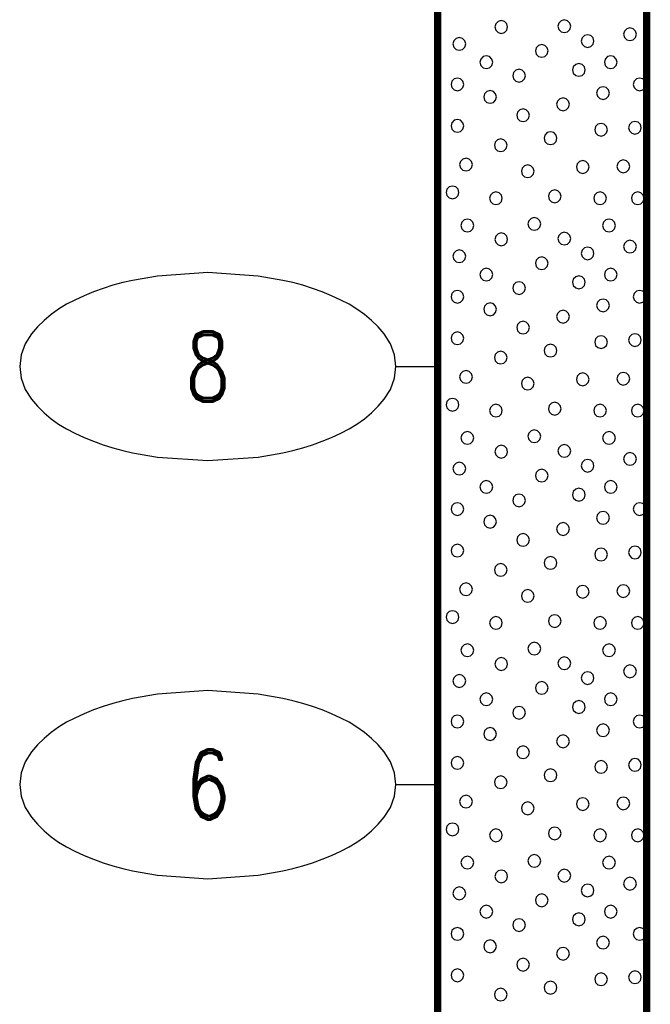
# Model space of a CAD drawing. Extents: x -12 to 876, y 359 to 518.
# Tile 12 of 13: x 837 to 853, y 456 to 479. Entities that reach past the tile are written whole.
import ezdxf
from ezdxf.enums import TextEntityAlignment as Align

# ---------------------------------------------------------------- set-up
doc = ezdxf.new("R2010")
doc.units = 0
doc.linetypes.add('Solid', pattern=[0])
doc.layers.get('0').update_dxf_attribs({"linetype": 'Solid'})
doc.layers.add('EB2-B', color=6, linetype='Solid')
doc.styles.add('ROMAND', font='romand', dxfattribs={"height": 1})

# ---------------------------------------------------------------- blocks, each defined once
blk = doc.blocks.new('DGRFC_NCDOT$NVALUE$ELLIPS')
at = {"color": 7, "linetype": 'Solid'}
blk.add_lwpolyline([(0, -2.5), (1.337, -2.407), (1.998, -2.292), (2.262, -2.231), (2.524, -2.16), (2.783, -2.078), (3.038, -1.985), (3.289, -1.882), (3.536, -1.768), (3.755, -1.657), (3.965, -1.529), (4.165, -1.386), (4.353, -1.227), (4.528, -1.054), (4.689, -0.869), (4.858, -0.606), (4.964, -0.311), (5, 0), (4.964, 0.311), (4.858, 0.606), (4.689, 0.869), (4.528, 1.054), (4.353, 1.227), (4.165, 1.386), (3.965, 1.529), (3.755, 1.657), (3.536, 1.768), (3.289, 1.882), (3.038, 1.985), (2.783, 2.078), (2.524, 2.16), (2.262, 2.231), (1.998, 2.292), (1.337, 2.407), (0, 2.5), (-1.337, 2.407), (-1.998, 2.292), (-2.262, 2.231), (-2.524, 2.16), (-2.783, 2.078), (-3.038, 1.985), (-3.289, 1.882), (-3.536, 1.768), (-3.755, 1.657), (-3.965, 1.529), (-4.165, 1.386), (-4.353, 1.227), (-4.528, 1.054), (-4.689, 0.869), (-4.858, 0.606), (-4.964, 0.311), (-5, 0), (-4.964, -0.311), (-4.858, -0.606), (-4.689, -0.869), (-4.528, -1.054), (-4.353, -1.227), (-4.165, -1.386), (-3.965, -1.529), (-3.755, -1.657), (-3.536, -1.768), (-3.289, -1.882), (-3.038, -1.985), (-2.783, -2.078), (-2.524, -2.16), (-2.262, -2.231), (-1.998, -2.292), (-1.337, -2.407), (0, -2.5)], dxfattribs=at)

msp = doc.modelspace()

# ---------------------------------------------------------------- linework, layer by layer
at = {"layer": 'EB2-B', "color": 7, "linetype": 'Solid', "const_width": 0.178}
for points in [[(847.5, 500), (847.5, 447)], [(852.5, 447), (852.5, 500)]]:
    msp.add_lwpolyline(points, dxfattribs=at)
at = {"layer": 'EB2-B', "color": 2, "linetype": 'Solid'}
for points in [[(850.684, 478.942), (850.663, 479.018), (850.608, 479.074), (850.531, 479.095), (850.455, 479.074), (850.399, 479.018), (850.379, 478.942), (850.399, 478.866), (850.455, 478.81), (850.531, 478.79), (850.608, 478.81), (850.663, 478.866), (850.684, 478.942)], [(849.174, 478.924), (849.153, 479), (849.098, 479.056), (849.021, 479.077), (848.945, 479.056), (848.889, 479), (848.869, 478.924), (848.889, 478.848), (848.945, 478.792), (849.021, 478.772), (849.098, 478.792), (849.153, 478.848), (849.174, 478.924)], [(852.255, 478.75), (852.234, 478.827), (852.179, 478.882), (852.102, 478.903), (852.026, 478.882), (851.97, 478.827), (851.95, 478.75), (851.97, 478.674), (852.026, 478.618), (852.102, 478.598), (852.179, 478.618), (852.234, 478.674), (852.255, 478.75)], [(848.171, 478.519), (848.151, 478.595), (848.095, 478.651), (848.019, 478.671), (847.943, 478.651), (847.887, 478.595), (847.867, 478.519), (847.887, 478.443), (847.943, 478.387), (848.019, 478.367), (848.095, 478.387), (848.151, 478.443), (848.171, 478.519)], [(851.24, 478.588), (851.22, 478.664), (851.164, 478.72), (851.088, 478.74), (851.012, 478.72), (850.956, 478.664), (850.936, 478.588), (850.956, 478.511), (851.012, 478.456), (851.088, 478.435), (851.164, 478.456), (851.22, 478.511), (851.24, 478.588)], [(850.144, 478.353), (850.123, 478.429), (850.067, 478.485), (849.991, 478.505), (849.915, 478.485), (849.859, 478.429), (849.839, 478.353), (849.859, 478.276), (849.915, 478.221), (849.991, 478.2), (850.067, 478.221), (850.123, 478.276), (850.144, 478.353)], [(848.817, 478.082), (848.797, 478.158), (848.741, 478.214), (848.665, 478.234), (848.589, 478.214), (848.533, 478.158), (848.512, 478.082), (848.533, 478.006), (848.589, 477.95), (848.665, 477.929), (848.741, 477.95), (848.797, 478.006), (848.817, 478.082)], [(851.795, 478.082), (851.774, 478.158), (851.718, 478.214), (851.642, 478.234), (851.566, 478.214), (851.51, 478.158), (851.49, 478.082), (851.51, 478.006), (851.566, 477.95), (851.642, 477.929), (851.718, 477.95), (851.774, 478.006), (851.795, 478.082)], [(849.6, 477.759), (849.58, 477.835), (849.524, 477.891), (849.448, 477.911), (849.372, 477.891), (849.316, 477.835), (849.296, 477.759), (849.316, 477.683), (849.372, 477.627), (849.448, 477.606), (849.524, 477.627), (849.58, 477.683), (849.6, 477.759)], [(851.032, 477.896), (851.011, 477.972), (850.956, 478.028), (850.879, 478.049), (850.803, 478.028), (850.747, 477.972), (850.727, 477.896), (850.747, 477.82), (850.803, 477.764), (850.879, 477.744), (850.956, 477.764), (851.011, 477.82), (851.032, 477.896)], [(848.126, 477.55), (848.105, 477.627), (848.05, 477.682), (847.973, 477.703), (847.897, 477.682), (847.841, 477.627), (847.821, 477.55), (847.841, 477.474), (847.897, 477.418), (847.973, 477.398), (848.05, 477.418), (848.105, 477.474), (848.126, 477.55)], [(852.486, 477.55), (852.466, 477.627), (852.41, 477.682), (852.334, 477.703), (852.258, 477.682), (852.202, 477.627), (852.181, 477.55), (852.202, 477.474), (852.258, 477.418), (852.334, 477.398), (852.41, 477.418), (852.466, 477.474), (852.486, 477.55)], [(851.609, 477.342), (851.589, 477.418), (851.533, 477.474), (851.457, 477.494), (851.38, 477.474), (851.325, 477.418), (851.304, 477.342), (851.325, 477.266), (851.38, 477.21), (851.457, 477.189), (851.533, 477.21), (851.589, 477.266), (851.609, 477.342)], [(848.909, 477.25), (848.888, 477.327), (848.833, 477.382), (848.756, 477.403), (848.68, 477.382), (848.624, 477.327), (848.604, 477.25), (848.624, 477.174), (848.68, 477.118), (848.756, 477.098), (848.833, 477.118), (848.888, 477.174), (848.909, 477.25)], [(850.653, 477.075), (850.633, 477.151), (850.577, 477.207), (850.501, 477.227), (850.424, 477.207), (850.369, 477.151), (850.348, 477.075), (850.369, 476.999), (850.424, 476.943), (850.501, 476.922), (850.577, 476.943), (850.633, 476.999), (850.653, 477.075)], [(849.697, 476.813), (849.677, 476.889), (849.621, 476.945), (849.545, 476.965), (849.468, 476.945), (849.413, 476.889), (849.392, 476.813), (849.413, 476.737), (849.468, 476.681), (849.545, 476.661), (849.621, 476.681), (849.677, 476.737), (849.697, 476.813)], [(848.126, 476.559), (848.105, 476.635), (848.05, 476.691), (847.973, 476.711), (847.897, 476.691), (847.841, 476.635), (847.821, 476.559), (847.841, 476.483), (847.897, 476.427), (847.973, 476.406), (848.05, 476.427), (848.105, 476.483), (848.126, 476.559)], [(851.563, 476.465), (851.543, 476.541), (851.487, 476.597), (851.411, 476.617), (851.335, 476.597), (851.279, 476.541), (851.258, 476.465), (851.279, 476.388), (851.335, 476.333), (851.411, 476.312), (851.487, 476.333), (851.543, 476.388), (851.563, 476.465)], [(852.372, 476.513), (852.351, 476.589), (852.296, 476.645), (852.219, 476.665), (852.143, 476.645), (852.087, 476.589), (852.067, 476.513), (852.087, 476.437), (852.143, 476.381), (852.219, 476.361), (852.296, 476.381), (852.351, 476.437), (852.372, 476.513)], [(850.353, 476.264), (850.333, 476.34), (850.277, 476.396), (850.201, 476.416), (850.124, 476.396), (850.069, 476.34), (850.048, 476.264), (850.069, 476.188), (850.124, 476.132), (850.201, 476.111), (850.277, 476.132), (850.333, 476.188), (850.353, 476.264)], [(849.163, 476.096), (849.143, 476.172), (849.087, 476.228), (849.011, 476.248), (848.934, 476.228), (848.879, 476.172), (848.858, 476.096), (848.879, 476.02), (848.934, 475.964), (849.011, 475.944), (849.087, 475.964), (849.143, 476.02), (849.163, 476.096)], [(848.332, 475.633), (848.311, 475.709), (848.255, 475.765), (848.179, 475.786), (848.103, 475.765), (848.047, 475.709), (848.027, 475.633), (848.047, 475.557), (848.103, 475.501), (848.179, 475.481), (848.255, 475.501), (848.311, 475.557), (848.332, 475.633)], [(849.809, 475.473), (849.788, 475.549), (849.733, 475.605), (849.656, 475.625), (849.58, 475.605), (849.524, 475.549), (849.504, 475.473), (849.524, 475.397), (849.58, 475.341), (849.656, 475.321), (849.733, 475.341), (849.788, 475.397), (849.809, 475.473)], [(851.123, 475.575), (851.103, 475.651), (851.047, 475.707), (850.971, 475.727), (850.895, 475.707), (850.839, 475.651), (850.819, 475.575), (850.839, 475.499), (850.895, 475.443), (850.971, 475.422), (851.047, 475.443), (851.103, 475.499), (851.123, 475.575)], [(852.095, 475.59), (852.074, 475.666), (852.018, 475.722), (851.942, 475.742), (851.866, 475.722), (851.81, 475.666), (851.79, 475.59), (851.81, 475.514), (851.866, 475.458), (851.942, 475.438), (852.018, 475.458), (852.074, 475.514), (852.095, 475.59)], [(848.009, 474.967), (847.988, 475.043), (847.933, 475.099), (847.856, 475.12), (847.78, 475.099), (847.724, 475.043), (847.704, 474.967), (847.724, 474.891), (847.78, 474.835), (847.856, 474.815), (847.933, 474.835), (847.988, 474.891), (848.009, 474.967)], [(849.046, 474.827), (849.026, 474.903), (848.97, 474.959), (848.894, 474.98), (848.818, 474.959), (848.762, 474.903), (848.741, 474.827), (848.762, 474.751), (848.818, 474.695), (848.894, 474.675), (848.97, 474.695), (849.026, 474.751), (849.046, 474.827)], [(850.455, 474.873), (850.434, 474.949), (850.378, 475.005), (850.302, 475.025), (850.226, 475.005), (850.17, 474.949), (850.15, 474.873), (850.17, 474.797), (850.226, 474.741), (850.302, 474.721), (850.378, 474.741), (850.434, 474.797), (850.455, 474.873)], [(851.54, 474.827), (851.52, 474.903), (851.464, 474.959), (851.388, 474.98), (851.312, 474.959), (851.256, 474.903), (851.236, 474.827), (851.256, 474.751), (851.312, 474.695), (851.388, 474.675), (851.464, 474.695), (851.52, 474.751), (851.54, 474.827)], [(852.44, 474.827), (852.42, 474.903), (852.364, 474.959), (852.288, 474.98), (852.212, 474.959), (852.156, 474.903), (852.136, 474.827), (852.156, 474.751), (852.212, 474.695), (852.288, 474.675), (852.364, 474.695), (852.42, 474.751), (852.44, 474.827)], [(848.364, 474.175), (848.343, 474.251), (848.288, 474.307), (848.211, 474.327), (848.135, 474.307), (848.079, 474.251), (848.059, 474.175), (848.079, 474.099), (848.135, 474.043), (848.211, 474.022), (848.288, 474.043), (848.343, 474.099), (848.364, 474.175)], [(849.966, 474.214), (849.945, 474.29), (849.89, 474.346), (849.813, 474.366), (849.737, 474.346), (849.681, 474.29), (849.661, 474.214), (849.681, 474.138), (849.737, 474.082), (849.813, 474.062), (849.89, 474.082), (849.945, 474.138), (849.966, 474.214)], [(851.753, 474.175), (851.733, 474.251), (851.677, 474.307), (851.601, 474.327), (851.524, 474.307), (851.469, 474.251), (851.448, 474.175), (851.469, 474.098), (851.524, 474.043), (851.601, 474.022), (851.677, 474.043), (851.733, 474.098), (851.753, 474.175)], [(849.174, 473.844), (849.153, 473.92), (849.098, 473.976), (849.021, 473.997), (848.945, 473.976), (848.889, 473.92), (848.869, 473.844), (848.889, 473.768), (848.945, 473.712), (849.021, 473.692), (849.098, 473.712), (849.153, 473.768), (849.174, 473.844)], [(850.684, 473.862), (850.663, 473.938), (850.608, 473.994), (850.531, 474.015), (850.455, 473.994), (850.399, 473.938), (850.379, 473.862), (850.399, 473.786), (850.455, 473.73), (850.531, 473.71), (850.608, 473.73), (850.663, 473.786), (850.684, 473.862)], [(852.255, 473.67), (852.234, 473.747), (852.179, 473.802), (852.102, 473.823), (852.026, 473.802), (851.97, 473.747), (851.95, 473.67), (851.97, 473.594), (852.026, 473.538), (852.102, 473.518), (852.179, 473.538), (852.234, 473.594), (852.255, 473.67)], [(848.171, 473.439), (848.151, 473.515), (848.095, 473.571), (848.019, 473.591), (847.943, 473.571), (847.887, 473.515), (847.867, 473.439), (847.887, 473.363), (847.943, 473.307), (848.019, 473.287), (848.095, 473.307), (848.151, 473.363), (848.171, 473.439)], [(851.24, 473.508), (851.22, 473.584), (851.164, 473.64), (851.088, 473.66), (851.012, 473.64), (850.956, 473.584), (850.936, 473.508), (850.956, 473.431), (851.012, 473.376), (851.088, 473.355), (851.164, 473.376), (851.22, 473.431), (851.24, 473.508)], [(850.144, 473.273), (850.123, 473.349), (850.067, 473.405), (849.991, 473.425), (849.915, 473.405), (849.859, 473.349), (849.839, 473.273), (849.859, 473.196), (849.915, 473.141), (849.991, 473.12), (850.067, 473.141), (850.123, 473.196), (850.144, 473.273)], [(848.817, 473.002), (848.797, 473.078), (848.741, 473.134), (848.665, 473.154), (848.589, 473.134), (848.533, 473.078), (848.512, 473.002), (848.533, 472.926), (848.589, 472.87), (848.665, 472.849), (848.741, 472.87), (848.797, 472.926), (848.817, 473.002)], [(851.032, 472.816), (851.011, 472.892), (850.956, 472.948), (850.879, 472.969), (850.803, 472.948), (850.747, 472.892), (850.727, 472.816), (850.747, 472.74), (850.803, 472.684), (850.879, 472.664), (850.956, 472.684), (851.011, 472.74), (851.032, 472.816)], [(851.795, 473.002), (851.774, 473.078), (851.718, 473.134), (851.642, 473.154), (851.566, 473.134), (851.51, 473.078), (851.49, 473.002), (851.51, 472.926), (851.566, 472.87), (851.642, 472.849), (851.718, 472.87), (851.774, 472.926), (851.795, 473.002)], [(849.6, 472.679), (849.58, 472.755), (849.524, 472.811), (849.448, 472.831), (849.372, 472.811), (849.316, 472.755), (849.296, 472.679), (849.316, 472.603), (849.372, 472.547), (849.448, 472.526), (849.524, 472.547), (849.58, 472.603), (849.6, 472.679)], [(848.126, 472.47), (848.105, 472.547), (848.05, 472.602), (847.973, 472.623), (847.897, 472.602), (847.841, 472.547), (847.821, 472.47), (847.841, 472.394), (847.897, 472.338), (847.973, 472.318), (848.05, 472.338), (848.105, 472.394), (848.126, 472.47)], [(852.486, 472.47), (852.466, 472.547), (852.41, 472.602), (852.334, 472.623), (852.258, 472.602), (852.202, 472.547), (852.181, 472.47), (852.202, 472.394), (852.258, 472.338), (852.334, 472.318), (852.41, 472.338), (852.466, 472.394), (852.486, 472.47)], [(848.909, 472.17), (848.888, 472.247), (848.833, 472.302), (848.756, 472.323), (848.68, 472.302), (848.624, 472.247), (848.604, 472.17), (848.624, 472.094), (848.68, 472.038), (848.756, 472.018), (848.833, 472.038), (848.888, 472.094), (848.909, 472.17)], [(851.609, 472.262), (851.589, 472.338), (851.533, 472.394), (851.457, 472.414), (851.38, 472.394), (851.325, 472.338), (851.304, 472.262), (851.325, 472.186), (851.38, 472.13), (851.457, 472.109), (851.533, 472.13), (851.589, 472.186), (851.609, 472.262)], [(850.653, 471.995), (850.633, 472.071), (850.577, 472.127), (850.501, 472.147), (850.424, 472.127), (850.369, 472.071), (850.348, 471.995), (850.369, 471.919), (850.424, 471.863), (850.501, 471.842), (850.577, 471.863), (850.633, 471.919), (850.653, 471.995)], [(849.697, 471.733), (849.677, 471.809), (849.621, 471.865), (849.545, 471.885), (849.468, 471.865), (849.413, 471.809), (849.392, 471.733), (849.413, 471.657), (849.468, 471.601), (849.545, 471.581), (849.621, 471.601), (849.677, 471.657), (849.697, 471.733)], [(848.126, 471.479), (848.105, 471.555), (848.05, 471.611), (847.973, 471.631), (847.897, 471.611), (847.841, 471.555), (847.821, 471.479), (847.841, 471.403), (847.897, 471.347), (847.973, 471.326), (848.05, 471.347), (848.105, 471.403), (848.126, 471.479)], [(852.372, 471.433), (852.351, 471.509), (852.296, 471.565), (852.219, 471.585), (852.143, 471.565), (852.087, 471.509), (852.067, 471.433), (852.087, 471.357), (852.143, 471.301), (852.219, 471.281), (852.296, 471.301), (852.351, 471.357), (852.372, 471.433)], [(850.353, 471.184), (850.333, 471.26), (850.277, 471.316), (850.201, 471.336), (850.124, 471.316), (850.069, 471.26), (850.048, 471.184), (850.069, 471.108), (850.124, 471.052), (850.201, 471.031), (850.277, 471.052), (850.333, 471.108), (850.353, 471.184)], [(851.563, 471.385), (851.543, 471.461), (851.487, 471.517), (851.411, 471.537), (851.335, 471.517), (851.279, 471.461), (851.258, 471.385), (851.279, 471.308), (851.335, 471.253), (851.411, 471.232), (851.487, 471.253), (851.543, 471.308), (851.563, 471.385)], [(849.163, 471.016), (849.143, 471.092), (849.087, 471.148), (849.011, 471.168), (848.934, 471.148), (848.879, 471.092), (848.858, 471.016), (848.879, 470.94), (848.934, 470.884), (849.011, 470.864), (849.087, 470.884), (849.143, 470.94), (849.163, 471.016)], [(848.332, 470.553), (848.311, 470.629), (848.255, 470.685), (848.179, 470.706), (848.103, 470.685), (848.047, 470.629), (848.027, 470.553), (848.047, 470.477), (848.103, 470.421), (848.179, 470.401), (848.255, 470.421), (848.311, 470.477), (848.332, 470.553)], [(851.123, 470.495), (851.103, 470.571), (851.047, 470.627), (850.971, 470.647), (850.895, 470.627), (850.839, 470.571), (850.819, 470.495), (850.839, 470.419), (850.895, 470.363), (850.971, 470.342), (851.047, 470.363), (851.103, 470.419), (851.123, 470.495)], [(852.095, 470.51), (852.074, 470.586), (852.018, 470.642), (851.942, 470.662), (851.866, 470.642), (851.81, 470.586), (851.79, 470.51), (851.81, 470.434), (851.866, 470.378), (851.942, 470.358), (852.018, 470.378), (852.074, 470.434), (852.095, 470.51)], [(849.809, 470.393), (849.788, 470.469), (849.733, 470.525), (849.656, 470.545), (849.58, 470.525), (849.524, 470.469), (849.504, 470.393), (849.524, 470.317), (849.58, 470.261), (849.656, 470.241), (849.733, 470.261), (849.788, 470.317), (849.809, 470.393)], [(848.009, 469.887), (847.988, 469.963), (847.933, 470.019), (847.856, 470.04), (847.78, 470.019), (847.724, 469.963), (847.704, 469.887), (847.724, 469.811), (847.78, 469.755), (847.856, 469.735), (847.933, 469.755), (847.988, 469.811), (848.009, 469.887)], [(849.046, 469.747), (849.026, 469.823), (848.97, 469.879), (848.894, 469.9), (848.818, 469.879), (848.762, 469.823), (848.741, 469.747), (848.762, 469.671), (848.818, 469.615), (848.894, 469.595), (848.97, 469.615), (849.026, 469.671), (849.046, 469.747)], [(850.455, 469.793), (850.434, 469.869), (850.378, 469.925), (850.302, 469.945), (850.226, 469.925), (850.17, 469.869), (850.15, 469.793), (850.17, 469.717), (850.226, 469.661), (850.302, 469.641), (850.378, 469.661), (850.434, 469.717), (850.455, 469.793)], [(851.54, 469.747), (851.52, 469.823), (851.464, 469.879), (851.388, 469.9), (851.312, 469.879), (851.256, 469.823), (851.236, 469.747), (851.256, 469.671), (851.312, 469.615), (851.388, 469.595), (851.464, 469.615), (851.52, 469.671), (851.54, 469.747)], [(852.44, 469.747), (852.42, 469.823), (852.364, 469.879), (852.288, 469.9), (852.212, 469.879), (852.156, 469.823), (852.136, 469.747), (852.156, 469.671), (852.212, 469.615), (852.288, 469.595), (852.364, 469.615), (852.42, 469.671), (852.44, 469.747)], [(848.364, 469.095), (848.343, 469.171), (848.288, 469.227), (848.211, 469.247), (848.135, 469.227), (848.079, 469.171), (848.059, 469.095), (848.079, 469.019), (848.135, 468.963), (848.211, 468.942), (848.288, 468.963), (848.343, 469.019), (848.364, 469.095)], [(849.966, 469.134), (849.945, 469.21), (849.89, 469.266), (849.813, 469.286), (849.737, 469.266), (849.681, 469.21), (849.661, 469.134), (849.681, 469.058), (849.737, 469.002), (849.813, 468.982), (849.89, 469.002), (849.945, 469.058), (849.966, 469.134)], [(851.753, 469.095), (851.733, 469.171), (851.677, 469.227), (851.601, 469.247), (851.524, 469.227), (851.469, 469.171), (851.448, 469.095), (851.469, 469.018), (851.524, 468.963), (851.601, 468.942), (851.677, 468.963), (851.733, 469.018), (851.753, 469.095)], [(849.174, 468.764), (849.153, 468.84), (849.098, 468.896), (849.021, 468.917), (848.945, 468.896), (848.889, 468.84), (848.869, 468.764), (848.889, 468.688), (848.945, 468.632), (849.021, 468.612), (849.098, 468.632), (849.153, 468.688), (849.174, 468.764)], [(850.684, 468.782), (850.663, 468.858), (850.608, 468.914), (850.531, 468.935), (850.455, 468.914), (850.399, 468.858), (850.379, 468.782), (850.399, 468.706), (850.455, 468.65), (850.531, 468.63), (850.608, 468.65), (850.663, 468.706), (850.684, 468.782)], [(852.255, 468.59), (852.234, 468.667), (852.179, 468.722), (852.102, 468.743), (852.026, 468.722), (851.97, 468.667), (851.95, 468.59), (851.97, 468.514), (852.026, 468.458), (852.102, 468.438), (852.179, 468.458), (852.234, 468.514), (852.255, 468.59)], [(848.171, 468.359), (848.151, 468.435), (848.095, 468.491), (848.019, 468.511), (847.943, 468.491), (847.887, 468.435), (847.867, 468.359), (847.887, 468.283), (847.943, 468.227), (848.019, 468.207), (848.095, 468.227), (848.151, 468.283), (848.171, 468.359)], [(851.24, 468.428), (851.22, 468.504), (851.164, 468.56), (851.088, 468.58), (851.012, 468.56), (850.956, 468.504), (850.936, 468.428), (850.956, 468.351), (851.012, 468.296), (851.088, 468.275), (851.164, 468.296), (851.22, 468.351), (851.24, 468.428)], [(850.144, 468.193), (850.123, 468.269), (850.067, 468.325), (849.991, 468.345), (849.915, 468.325), (849.859, 468.269), (849.839, 468.193), (849.859, 468.116), (849.915, 468.061), (849.991, 468.04), (850.067, 468.061), (850.123, 468.116), (850.144, 468.193)], [(848.817, 467.922), (848.797, 467.998), (848.741, 468.054), (848.665, 468.074), (848.589, 468.054), (848.533, 467.998), (848.512, 467.922), (848.533, 467.846), (848.589, 467.79), (848.665, 467.769), (848.741, 467.79), (848.797, 467.846), (848.817, 467.922)], [(851.795, 467.922), (851.774, 467.998), (851.718, 468.054), (851.642, 468.074), (851.566, 468.054), (851.51, 467.998), (851.49, 467.922), (851.51, 467.846), (851.566, 467.79), (851.642, 467.769), (851.718, 467.79), (851.774, 467.846), (851.795, 467.922)], [(851.032, 467.736), (851.011, 467.812), (850.956, 467.868), (850.879, 467.889), (850.803, 467.868), (850.747, 467.812), (850.727, 467.736), (850.747, 467.66), (850.803, 467.604), (850.879, 467.584), (850.956, 467.604), (851.011, 467.66), (851.032, 467.736)], [(848.126, 467.39), (848.105, 467.467), (848.05, 467.522), (847.973, 467.543), (847.897, 467.522), (847.841, 467.467), (847.821, 467.39), (847.841, 467.314), (847.897, 467.258), (847.973, 467.238), (848.05, 467.258), (848.105, 467.314), (848.126, 467.39)], [(849.6, 467.599), (849.58, 467.675), (849.524, 467.731), (849.448, 467.751), (849.372, 467.731), (849.316, 467.675), (849.296, 467.599), (849.316, 467.523), (849.372, 467.467), (849.448, 467.446), (849.524, 467.467), (849.58, 467.523), (849.6, 467.599)], [(852.486, 467.39), (852.466, 467.467), (852.41, 467.522), (852.334, 467.543), (852.258, 467.522), (852.202, 467.467), (852.181, 467.39), (852.202, 467.314), (852.258, 467.258), (852.334, 467.238), (852.41, 467.258), (852.466, 467.314), (852.486, 467.39)], [(851.609, 467.182), (851.589, 467.258), (851.533, 467.314), (851.457, 467.334), (851.38, 467.314), (851.325, 467.258), (851.304, 467.182), (851.325, 467.106), (851.38, 467.05), (851.457, 467.029), (851.533, 467.05), (851.589, 467.106), (851.609, 467.182)], [(848.909, 467.09), (848.888, 467.167), (848.833, 467.222), (848.756, 467.243), (848.68, 467.222), (848.624, 467.167), (848.604, 467.09), (848.624, 467.014), (848.68, 466.958), (848.756, 466.938), (848.833, 466.958), (848.888, 467.014), (848.909, 467.09)], [(850.653, 466.915), (850.633, 466.991), (850.577, 467.047), (850.501, 467.067), (850.424, 467.047), (850.369, 466.991), (850.348, 466.915), (850.369, 466.839), (850.424, 466.783), (850.501, 466.762), (850.577, 466.783), (850.633, 466.839), (850.653, 466.915)], [(849.697, 466.653), (849.677, 466.729), (849.621, 466.785), (849.545, 466.805), (849.468, 466.785), (849.413, 466.729), (849.392, 466.653), (849.413, 466.577), (849.468, 466.521), (849.545, 466.501), (849.621, 466.521), (849.677, 466.577), (849.697, 466.653)], [(848.126, 466.399), (848.105, 466.475), (848.05, 466.531), (847.973, 466.551), (847.897, 466.531), (847.841, 466.475), (847.821, 466.399), (847.841, 466.323), (847.897, 466.267), (847.973, 466.246), (848.05, 466.267), (848.105, 466.323), (848.126, 466.399)], [(851.563, 466.305), (851.543, 466.381), (851.487, 466.437), (851.411, 466.457), (851.335, 466.437), (851.279, 466.381), (851.258, 466.305), (851.279, 466.228), (851.335, 466.173), (851.411, 466.152), (851.487, 466.173), (851.543, 466.228), (851.563, 466.305)], [(852.372, 466.353), (852.351, 466.429), (852.296, 466.485), (852.219, 466.505), (852.143, 466.485), (852.087, 466.429), (852.067, 466.353), (852.087, 466.277), (852.143, 466.221), (852.219, 466.201), (852.296, 466.221), (852.351, 466.277), (852.372, 466.353)], [(850.353, 466.104), (850.333, 466.18), (850.277, 466.236), (850.201, 466.256), (850.124, 466.236), (850.069, 466.18), (850.048, 466.104), (850.069, 466.028), (850.124, 465.972), (850.201, 465.951), (850.277, 465.972), (850.333, 466.028), (850.353, 466.104)], [(849.163, 465.936), (849.143, 466.012), (849.087, 466.068), (849.011, 466.088), (848.934, 466.068), (848.879, 466.012), (848.858, 465.936), (848.879, 465.86), (848.934, 465.804), (849.011, 465.784), (849.087, 465.804), (849.143, 465.86), (849.163, 465.936)], [(848.332, 465.473), (848.311, 465.549), (848.255, 465.605), (848.179, 465.626), (848.103, 465.605), (848.047, 465.549), (848.027, 465.473), (848.047, 465.397), (848.103, 465.341), (848.179, 465.321), (848.255, 465.341), (848.311, 465.397), (848.332, 465.473)], [(849.809, 465.313), (849.788, 465.389), (849.733, 465.445), (849.656, 465.465), (849.58, 465.445), (849.524, 465.389), (849.504, 465.313), (849.524, 465.237), (849.58, 465.181), (849.656, 465.161), (849.733, 465.181), (849.788, 465.237), (849.809, 465.313)], [(851.123, 465.415), (851.103, 465.491), (851.047, 465.547), (850.971, 465.567), (850.895, 465.547), (850.839, 465.491), (850.819, 465.415), (850.839, 465.339), (850.895, 465.283), (850.971, 465.262), (851.047, 465.283), (851.103, 465.339), (851.123, 465.415)], [(852.095, 465.43), (852.074, 465.506), (852.018, 465.562), (851.942, 465.582), (851.866, 465.562), (851.81, 465.506), (851.79, 465.43), (851.81, 465.354), (851.866, 465.298), (851.942, 465.278), (852.018, 465.298), (852.074, 465.354), (852.095, 465.43)], [(848.009, 464.807), (847.988, 464.883), (847.933, 464.939), (847.856, 464.96), (847.78, 464.939), (847.724, 464.883), (847.704, 464.807), (847.724, 464.731), (847.78, 464.675), (847.856, 464.655), (847.933, 464.675), (847.988, 464.731), (848.009, 464.807)], [(849.046, 464.667), (849.026, 464.743), (848.97, 464.799), (848.894, 464.82), (848.818, 464.799), (848.762, 464.743), (848.741, 464.667), (848.762, 464.591), (848.818, 464.535), (848.894, 464.515), (848.97, 464.535), (849.026, 464.591), (849.046, 464.667)], [(850.455, 464.713), (850.434, 464.789), (850.378, 464.845), (850.302, 464.865), (850.226, 464.845), (850.17, 464.789), (850.15, 464.713), (850.17, 464.637), (850.226, 464.581), (850.302, 464.561), (850.378, 464.581), (850.434, 464.637), (850.455, 464.713)], [(851.54, 464.667), (851.52, 464.743), (851.464, 464.799), (851.388, 464.82), (851.312, 464.799), (851.256, 464.743), (851.236, 464.667), (851.256, 464.591), (851.312, 464.535), (851.388, 464.515), (851.464, 464.535), (851.52, 464.591), (851.54, 464.667)], [(852.44, 464.667), (852.42, 464.743), (852.364, 464.799), (852.288, 464.82), (852.212, 464.799), (852.156, 464.743), (852.136, 464.667), (852.156, 464.591), (852.212, 464.535), (852.288, 464.515), (852.364, 464.535), (852.42, 464.591), (852.44, 464.667)], [(848.364, 464.015), (848.343, 464.091), (848.288, 464.147), (848.211, 464.167), (848.135, 464.147), (848.079, 464.091), (848.059, 464.015), (848.079, 463.939), (848.135, 463.883), (848.211, 463.862), (848.288, 463.883), (848.343, 463.939), (848.364, 464.015)], [(849.966, 464.054), (849.945, 464.13), (849.89, 464.186), (849.813, 464.206), (849.737, 464.186), (849.681, 464.13), (849.661, 464.054), (849.681, 463.978), (849.737, 463.922), (849.813, 463.902), (849.89, 463.922), (849.945, 463.978), (849.966, 464.054)], [(851.753, 464.015), (851.733, 464.091), (851.677, 464.147), (851.601, 464.167), (851.524, 464.147), (851.469, 464.091), (851.448, 464.015), (851.469, 463.938), (851.524, 463.883), (851.601, 463.862), (851.677, 463.883), (851.733, 463.938), (851.753, 464.015)], [(849.174, 463.684), (849.153, 463.76), (849.098, 463.816), (849.021, 463.837), (848.945, 463.816), (848.889, 463.76), (848.869, 463.684), (848.889, 463.608), (848.945, 463.552), (849.021, 463.532), (849.098, 463.552), (849.153, 463.608), (849.174, 463.684)], [(850.684, 463.702), (850.663, 463.778), (850.608, 463.834), (850.531, 463.855), (850.455, 463.834), (850.399, 463.778), (850.379, 463.702), (850.399, 463.626), (850.455, 463.57), (850.531, 463.55), (850.608, 463.57), (850.663, 463.626), (850.684, 463.702)], [(852.255, 463.51), (852.234, 463.587), (852.179, 463.642), (852.102, 463.663), (852.026, 463.642), (851.97, 463.587), (851.95, 463.51), (851.97, 463.434), (852.026, 463.378), (852.102, 463.358), (852.179, 463.378), (852.234, 463.434), (852.255, 463.51)], [(848.171, 463.279), (848.151, 463.355), (848.095, 463.411), (848.019, 463.431), (847.943, 463.411), (847.887, 463.355), (847.867, 463.279), (847.887, 463.203), (847.943, 463.147), (848.019, 463.127), (848.095, 463.147), (848.151, 463.203), (848.171, 463.279)], [(851.24, 463.348), (851.22, 463.424), (851.164, 463.48), (851.088, 463.5), (851.012, 463.48), (850.956, 463.424), (850.936, 463.348), (850.956, 463.271), (851.012, 463.216), (851.088, 463.195), (851.164, 463.216), (851.22, 463.271), (851.24, 463.348)], [(850.144, 463.113), (850.123, 463.189), (850.067, 463.245), (849.991, 463.265), (849.915, 463.245), (849.859, 463.189), (849.839, 463.113), (849.859, 463.036), (849.915, 462.981), (849.991, 462.96), (850.067, 462.981), (850.123, 463.036), (850.144, 463.113)], [(848.817, 462.842), (848.797, 462.918), (848.741, 462.974), (848.665, 462.994), (848.589, 462.974), (848.533, 462.918), (848.512, 462.842), (848.533, 462.766), (848.589, 462.71), (848.665, 462.689), (848.741, 462.71), (848.797, 462.766), (848.817, 462.842)], [(851.795, 462.842), (851.774, 462.918), (851.718, 462.974), (851.642, 462.994), (851.566, 462.974), (851.51, 462.918), (851.49, 462.842), (851.51, 462.766), (851.566, 462.71), (851.642, 462.689), (851.718, 462.71), (851.774, 462.766), (851.795, 462.842)], [(849.6, 462.519), (849.58, 462.595), (849.524, 462.651), (849.448, 462.671), (849.372, 462.651), (849.316, 462.595), (849.296, 462.519), (849.316, 462.443), (849.372, 462.387), (849.448, 462.366), (849.524, 462.387), (849.58, 462.443), (849.6, 462.519)], [(851.032, 462.656), (851.011, 462.732), (850.956, 462.788), (850.879, 462.809), (850.803, 462.788), (850.747, 462.732), (850.727, 462.656), (850.747, 462.58), (850.803, 462.524), (850.879, 462.504), (850.956, 462.524), (851.011, 462.58), (851.032, 462.656)], [(848.126, 462.31), (848.105, 462.387), (848.05, 462.442), (847.973, 462.463), (847.897, 462.442), (847.841, 462.387), (847.821, 462.31), (847.841, 462.234), (847.897, 462.178), (847.973, 462.158), (848.05, 462.178), (848.105, 462.234), (848.126, 462.31)], [(852.486, 462.31), (852.466, 462.387), (852.41, 462.442), (852.334, 462.463), (852.258, 462.442), (852.202, 462.387), (852.181, 462.31), (852.202, 462.234), (852.258, 462.178), (852.334, 462.158), (852.41, 462.178), (852.466, 462.234), (852.486, 462.31)], [(848.909, 462.01), (848.888, 462.087), (848.833, 462.142), (848.756, 462.163), (848.68, 462.142), (848.624, 462.087), (848.604, 462.01), (848.624, 461.934), (848.68, 461.878), (848.756, 461.858), (848.833, 461.878), (848.888, 461.934), (848.909, 462.01)], [(851.609, 462.102), (851.589, 462.178), (851.533, 462.234), (851.457, 462.254), (851.38, 462.234), (851.325, 462.178), (851.304, 462.102), (851.325, 462.026), (851.38, 461.97), (851.457, 461.949), (851.533, 461.97), (851.589, 462.026), (851.609, 462.102)], [(850.653, 461.835), (850.633, 461.911), (850.577, 461.967), (850.501, 461.987), (850.424, 461.967), (850.369, 461.911), (850.348, 461.835), (850.369, 461.759), (850.424, 461.703), (850.501, 461.682), (850.577, 461.703), (850.633, 461.759), (850.653, 461.835)], [(849.697, 461.573), (849.677, 461.649), (849.621, 461.705), (849.545, 461.725), (849.468, 461.705), (849.413, 461.649), (849.392, 461.573), (849.413, 461.497), (849.468, 461.441), (849.545, 461.421), (849.621, 461.441), (849.677, 461.497), (849.697, 461.573)], [(848.126, 461.319), (848.105, 461.395), (848.05, 461.451), (847.973, 461.471), (847.897, 461.451), (847.841, 461.395), (847.821, 461.319), (847.841, 461.243), (847.897, 461.187), (847.973, 461.166), (848.05, 461.187), (848.105, 461.243), (848.126, 461.319)], [(852.372, 461.273), (852.351, 461.349), (852.296, 461.405), (852.219, 461.425), (852.143, 461.405), (852.087, 461.349), (852.067, 461.273), (852.087, 461.197), (852.143, 461.141), (852.219, 461.121), (852.296, 461.141), (852.351, 461.197), (852.372, 461.273)], [(851.563, 461.225), (851.543, 461.301), (851.487, 461.357), (851.411, 461.377), (851.335, 461.357), (851.279, 461.301), (851.258, 461.225), (851.279, 461.148), (851.335, 461.093), (851.411, 461.072), (851.487, 461.093), (851.543, 461.148), (851.563, 461.225)], [(849.163, 460.856), (849.143, 460.932), (849.087, 460.988), (849.011, 461.008), (848.934, 460.988), (848.879, 460.932), (848.858, 460.856), (848.879, 460.78), (848.934, 460.724), (849.011, 460.704), (849.087, 460.724), (849.143, 460.78), (849.163, 460.856)], [(850.353, 461.024), (850.333, 461.1), (850.277, 461.156), (850.201, 461.176), (850.124, 461.156), (850.069, 461.1), (850.048, 461.024), (850.069, 460.948), (850.124, 460.892), (850.201, 460.871), (850.277, 460.892), (850.333, 460.948), (850.353, 461.024)], [(848.332, 460.393), (848.311, 460.469), (848.255, 460.525), (848.179, 460.546), (848.103, 460.525), (848.047, 460.469), (848.027, 460.393), (848.047, 460.317), (848.103, 460.261), (848.179, 460.241), (848.255, 460.261), (848.311, 460.317), (848.332, 460.393)], [(851.123, 460.335), (851.103, 460.411), (851.047, 460.467), (850.971, 460.487), (850.895, 460.467), (850.839, 460.411), (850.819, 460.335), (850.839, 460.259), (850.895, 460.203), (850.971, 460.182), (851.047, 460.203), (851.103, 460.259), (851.123, 460.335)], [(852.095, 460.35), (852.074, 460.426), (852.018, 460.482), (851.942, 460.502), (851.866, 460.482), (851.81, 460.426), (851.79, 460.35), (851.81, 460.274), (851.866, 460.218), (851.942, 460.198), (852.018, 460.218), (852.074, 460.274), (852.095, 460.35)], [(849.809, 460.233), (849.788, 460.309), (849.733, 460.365), (849.656, 460.385), (849.58, 460.365), (849.524, 460.309), (849.504, 460.233), (849.524, 460.157), (849.58, 460.101), (849.656, 460.081), (849.733, 460.101), (849.788, 460.157), (849.809, 460.233)], [(848.009, 459.727), (847.988, 459.803), (847.933, 459.859), (847.856, 459.88), (847.78, 459.859), (847.724, 459.803), (847.704, 459.727), (847.724, 459.651), (847.78, 459.595), (847.856, 459.575), (847.933, 459.595), (847.988, 459.651), (848.009, 459.727)], [(850.455, 459.633), (850.434, 459.709), (850.378, 459.765), (850.302, 459.785), (850.226, 459.765), (850.17, 459.709), (850.15, 459.633), (850.17, 459.557), (850.226, 459.501), (850.302, 459.481), (850.378, 459.501), (850.434, 459.557), (850.455, 459.633)], [(849.046, 459.587), (849.026, 459.663), (848.97, 459.719), (848.894, 459.74), (848.818, 459.719), (848.762, 459.663), (848.741, 459.587), (848.762, 459.511), (848.818, 459.455), (848.894, 459.435), (848.97, 459.455), (849.026, 459.511), (849.046, 459.587)], [(851.54, 459.587), (851.52, 459.663), (851.464, 459.719), (851.388, 459.74), (851.312, 459.719), (851.256, 459.663), (851.236, 459.587), (851.256, 459.511), (851.312, 459.455), (851.388, 459.435), (851.464, 459.455), (851.52, 459.511), (851.54, 459.587)], [(852.44, 459.587), (852.42, 459.663), (852.364, 459.719), (852.288, 459.74), (852.212, 459.719), (852.156, 459.663), (852.136, 459.587), (852.156, 459.511), (852.212, 459.455), (852.288, 459.435), (852.364, 459.455), (852.42, 459.511), (852.44, 459.587)], [(848.364, 458.935), (848.343, 459.011), (848.288, 459.067), (848.211, 459.087), (848.135, 459.067), (848.079, 459.011), (848.059, 458.935), (848.079, 458.859), (848.135, 458.803), (848.211, 458.782), (848.288, 458.803), (848.343, 458.859), (848.364, 458.935)], [(849.966, 458.974), (849.945, 459.05), (849.89, 459.106), (849.813, 459.126), (849.737, 459.106), (849.681, 459.05), (849.661, 458.974), (849.681, 458.898), (849.737, 458.842), (849.813, 458.822), (849.89, 458.842), (849.945, 458.898), (849.966, 458.974)], [(851.753, 458.935), (851.733, 459.011), (851.677, 459.067), (851.601, 459.087), (851.524, 459.067), (851.469, 459.011), (851.448, 458.935), (851.469, 458.858), (851.524, 458.803), (851.601, 458.782), (851.677, 458.803), (851.733, 458.858), (851.753, 458.935)], [(849.174, 458.604), (849.153, 458.68), (849.098, 458.736), (849.021, 458.757), (848.945, 458.736), (848.889, 458.68), (848.869, 458.604), (848.889, 458.528), (848.945, 458.472), (849.021, 458.452), (849.098, 458.472), (849.153, 458.528), (849.174, 458.604)], [(850.684, 458.622), (850.663, 458.698), (850.608, 458.754), (850.531, 458.775), (850.455, 458.754), (850.399, 458.698), (850.379, 458.622), (850.399, 458.546), (850.455, 458.49), (850.531, 458.47), (850.608, 458.49), (850.663, 458.546), (850.684, 458.622)], [(851.24, 458.268), (851.22, 458.344), (851.164, 458.4), (851.088, 458.42), (851.012, 458.4), (850.956, 458.344), (850.936, 458.268), (850.956, 458.191), (851.012, 458.136), (851.088, 458.115), (851.164, 458.136), (851.22, 458.191), (851.24, 458.268)], [(852.255, 458.43), (852.234, 458.507), (852.179, 458.562), (852.102, 458.583), (852.026, 458.562), (851.97, 458.507), (851.95, 458.43), (851.97, 458.354), (852.026, 458.298), (852.102, 458.278), (852.179, 458.298), (852.234, 458.354), (852.255, 458.43)], [(848.171, 458.199), (848.151, 458.275), (848.095, 458.331), (848.019, 458.351), (847.943, 458.331), (847.887, 458.275), (847.867, 458.199), (847.887, 458.123), (847.943, 458.067), (848.019, 458.047), (848.095, 458.067), (848.151, 458.123), (848.171, 458.199)], [(850.144, 458.033), (850.123, 458.109), (850.067, 458.165), (849.991, 458.185), (849.915, 458.165), (849.859, 458.109), (849.839, 458.033), (849.859, 457.956), (849.915, 457.901), (849.991, 457.88), (850.067, 457.901), (850.123, 457.956), (850.144, 458.033)], [(848.817, 457.762), (848.797, 457.838), (848.741, 457.894), (848.665, 457.914), (848.589, 457.894), (848.533, 457.838), (848.512, 457.762), (848.533, 457.686), (848.589, 457.63), (848.665, 457.609), (848.741, 457.63), (848.797, 457.686), (848.817, 457.762)], [(851.795, 457.762), (851.774, 457.838), (851.718, 457.894), (851.642, 457.914), (851.566, 457.894), (851.51, 457.838), (851.49, 457.762), (851.51, 457.686), (851.566, 457.63), (851.642, 457.609), (851.718, 457.63), (851.774, 457.686), (851.795, 457.762)], [(851.032, 457.576), (851.011, 457.652), (850.956, 457.708), (850.879, 457.729), (850.803, 457.708), (850.747, 457.652), (850.727, 457.576), (850.747, 457.5), (850.803, 457.444), (850.879, 457.424), (850.956, 457.444), (851.011, 457.5), (851.032, 457.576)], [(849.6, 457.439), (849.58, 457.515), (849.524, 457.571), (849.448, 457.591), (849.372, 457.571), (849.316, 457.515), (849.296, 457.439), (849.316, 457.363), (849.372, 457.307), (849.448, 457.286), (849.524, 457.307), (849.58, 457.363), (849.6, 457.439)], [(848.126, 457.23), (848.105, 457.307), (848.05, 457.362), (847.973, 457.383), (847.897, 457.362), (847.841, 457.307), (847.821, 457.23), (847.841, 457.154), (847.897, 457.098), (847.973, 457.078), (848.05, 457.098), (848.105, 457.154), (848.126, 457.23)], [(852.486, 457.23), (852.466, 457.307), (852.41, 457.362), (852.334, 457.383), (852.258, 457.362), (852.202, 457.307), (852.181, 457.23), (852.202, 457.154), (852.258, 457.098), (852.334, 457.078), (852.41, 457.098), (852.466, 457.154), (852.486, 457.23)], [(848.909, 456.93), (848.888, 457.007), (848.833, 457.062), (848.756, 457.083), (848.68, 457.062), (848.624, 457.007), (848.604, 456.93), (848.624, 456.854), (848.68, 456.798), (848.756, 456.778), (848.833, 456.798), (848.888, 456.854), (848.909, 456.93)], [(851.609, 457.022), (851.589, 457.098), (851.533, 457.154), (851.457, 457.174), (851.38, 457.154), (851.325, 457.098), (851.304, 457.022), (851.325, 456.946), (851.38, 456.89), (851.457, 456.869), (851.533, 456.89), (851.589, 456.946), (851.609, 457.022)], [(850.653, 456.755), (850.633, 456.831), (850.577, 456.887), (850.501, 456.907), (850.424, 456.887), (850.369, 456.831), (850.348, 456.755), (850.369, 456.679), (850.424, 456.623), (850.501, 456.602), (850.577, 456.623), (850.633, 456.679), (850.653, 456.755)], [(849.697, 456.493), (849.677, 456.569), (849.621, 456.625), (849.545, 456.645), (849.468, 456.625), (849.413, 456.569), (849.392, 456.493), (849.413, 456.417), (849.468, 456.361), (849.545, 456.341), (849.621, 456.361), (849.677, 456.417), (849.697, 456.493)], [(848.126, 456.239), (848.105, 456.315), (848.05, 456.371), (847.973, 456.391), (847.897, 456.371), (847.841, 456.315), (847.821, 456.239), (847.841, 456.163), (847.897, 456.107), (847.973, 456.086), (848.05, 456.107), (848.105, 456.163), (848.126, 456.239)], [(851.563, 456.145), (851.543, 456.221), (851.487, 456.277), (851.411, 456.297), (851.335, 456.277), (851.279, 456.221), (851.258, 456.145), (851.279, 456.068), (851.335, 456.013), (851.411, 455.992), (851.487, 456.013), (851.543, 456.068), (851.563, 456.145)], [(852.372, 456.193), (852.351, 456.269), (852.296, 456.325), (852.219, 456.345), (852.143, 456.325), (852.087, 456.269), (852.067, 456.193), (852.087, 456.117), (852.143, 456.061), (852.219, 456.041), (852.296, 456.061), (852.351, 456.117), (852.372, 456.193)], [(850.353, 455.944), (850.333, 456.02), (850.277, 456.076), (850.201, 456.096), (850.124, 456.076), (850.069, 456.02), (850.048, 455.944), (850.069, 455.868), (850.124, 455.812), (850.201, 455.791), (850.277, 455.812), (850.333, 455.868), (850.353, 455.944)], [(849.163, 455.776), (849.143, 455.852), (849.087, 455.908), (849.011, 455.928), (848.934, 455.908), (848.879, 455.852), (848.858, 455.776), (848.879, 455.7), (848.934, 455.644), (849.011, 455.624), (849.087, 455.644), (849.143, 455.7), (849.163, 455.776)]]:
    msp.add_lwpolyline(points, dxfattribs=at)
at = {"layer": 'EB2-B', "color": 7, "linetype": 'Solid'}
for points in [[(846.5, 470.8), (847.5, 470.8)], [(846.5, 460.8), (847.5, 460.8)]]:
    msp.add_lwpolyline(points, dxfattribs=at)

# ---------------------------------------------------------------- block references
at = {"layer": 'EB2-B', "xscale": 0.9, "yscale": 0.9}
for p in [(842, 470.8), (842, 460.8)]:
    msp.add_blockref('DGRFC_NCDOT$NVALUE$ELLIPS', p, dxfattribs=at)

# ---------------------------------------------------------------- texts
at = {"layer": 'EB2-B', "color": 7, "style": 'ROMAND', "width": 0.78}
for s, p in [('8', (842, 470.8)), ('6', (842, 460.8))]:
    msp.add_text(s, height=1.674, dxfattribs=at).set_placement(p, align=Align.MIDDLE_CENTER)

doc.saveas('drawing.dxf')
